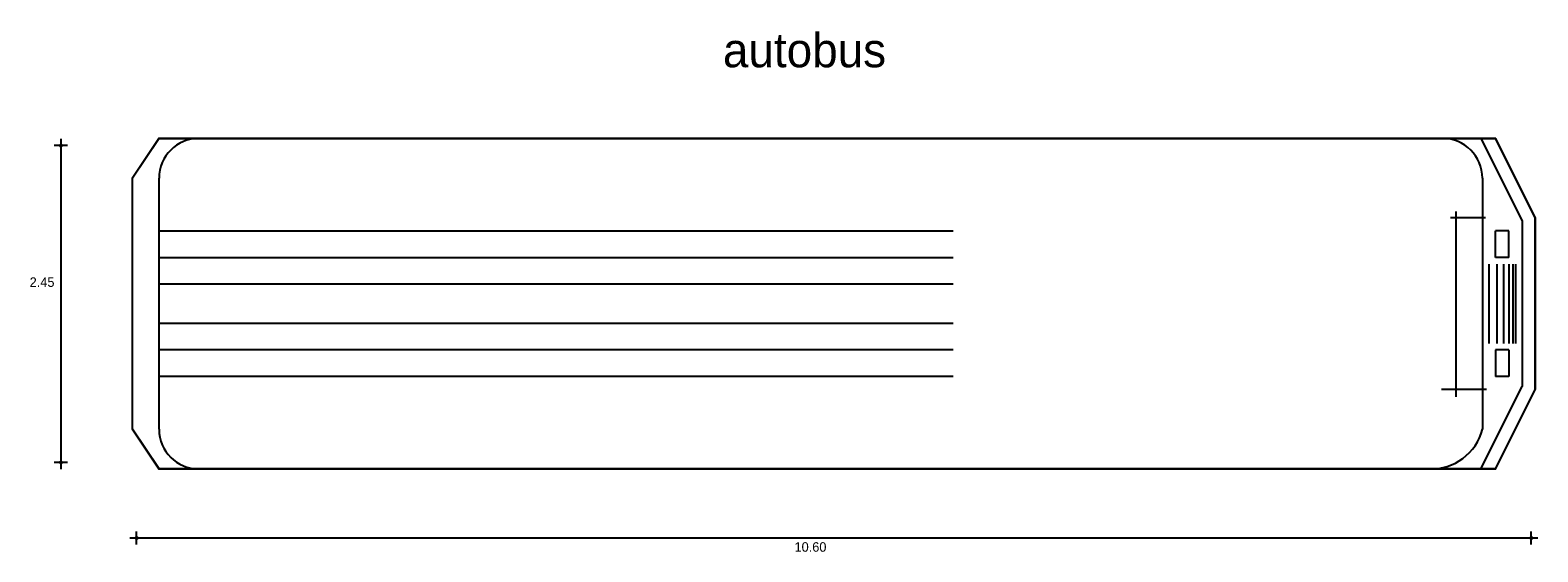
# Model space of a CAD drawing. Extents: x -0.6 to 10.8, y 2 to 6.
import ezdxf

# ---------------------------------------------------------------- set-up
doc = ezdxf.new("R2010")
doc.units = 0
doc.header["$MEASUREMENT"] = 0
for name, color, linetype in [('BORDE', 2, 'CONTINUOUS'), ('COTAS', 6, 'CONTINUOUS'), ('DIBUJO', 5, 'CONTINUOUS'), ('TEXTO', 4, 'CONTINUOUS')]:
    doc.layers.add(name, color=color, linetype=linetype)

msp = doc.modelspace()

# ---------------------------------------------------------------- linework, layer by layer
at = {"layer": 'BORDE', "const_width": 0.015}
msp.add_lwpolyline([(10.432, 5.171), (10.732, 4.571), (10.732, 3.271), (10.432, 2.671), (0.332, 2.671), (0.132, 2.971), (0.132, 4.871), (0.332, 5.171)], close=True, dxfattribs=at)
at = {"layer": 'COTAS'}
for p, q in [((-0.408, 5.167), (-0.408, 2.67)), ((-0.358, 5.117), (-0.458, 5.117)), ((-0.358, 2.72), (-0.458, 2.72)), ((0.164, 2.099), (0.164, 2.199)), ((10.703, 2.099), (10.703, 2.199)), ((0.114, 2.149), (10.753, 2.149))]:
    msp.add_line(p, q, dxfattribs=at)
at = {"layer": 'COTAS', "const_width": 0.015}
for points in [[(-0.415, 5.117, 1), (-0.4, 5.117, 1)], [(-0.415, 2.72, 1), (-0.4, 2.72, 1)], [(0.157, 2.149, 1), (0.172, 2.149, 1)], [(10.696, 2.149, 1), (10.711, 2.149, 1)]]:
    msp.add_lwpolyline(points, format="xyb", close=True, dxfattribs=at)
at = {"layer": 'DIBUJO'}
for p, q in [((0.334, 5.171), (0.134, 4.871)), ((0.334, 5.171), (10.434, 5.171)), ((10.322, 5.171), (10.634, 4.548)), ((10.434, 5.171), (10.734, 4.571)), ((0.134, 2.971), (0.134, 4.871)), ((0.334, 2.971), (0.334, 4.871)), ((10.334, 4.871), (10.334, 2.971)), ((10.358, 4.571), (10.094, 4.571)), ((10.134, 4.618), (10.134, 3.217)), ((10.734, 4.571), (10.734, 3.271)), ((0.334, 4.471), (6.334, 4.471)), ((10.434, 4.271), (10.434, 4.471)), ((10.534, 4.471), (10.434, 4.471)), ((10.534, 4.271), (10.534, 4.471)), ((10.634, 4.548), (10.634, 3.295)), ((0.334, 4.271), (6.334, 4.271)), ((10.384, 4.221), (10.384, 3.621)), ((10.534, 4.271), (10.434, 4.271)), ((10.444, 4.221), (10.444, 3.621)), ((10.494, 4.221), (10.494, 3.621)), ((10.534, 4.221), (10.534, 3.621)), ((10.564, 4.221), (10.564, 3.621)), ((10.584, 4.221), (10.584, 3.621)), ((0.334, 4.071), (6.334, 4.071)), ((6.334, 3.771), (0.334, 3.771)), ((6.334, 3.571), (0.334, 3.571)), ((10.434, 3.571), (10.434, 3.371)), ((10.534, 3.571), (10.434, 3.571)), ((10.534, 3.571), (10.534, 3.371)), ((6.334, 3.371), (0.334, 3.371)), ((10.534, 3.371), (10.434, 3.371)), ((10.366, 3.271), (10.025, 3.271)), ((10.322, 2.671), (10.634, 3.295)), ((10.434, 2.671), (10.734, 3.271)), ((0.334, 2.671), (0.134, 2.971)), ((10.434, 2.671), (0.334, 2.671))]:
    msp.add_line(p, q, dxfattribs=at)
for centre, radius, start, end in [((0.634, 4.871), 0.3, 90, 180), ((10.034, 4.871), 0.3, 0, 90), ((0.634, 2.971), 0.3, 180, 270), ((9.947, 3.071), 0.4, 268.1396, 345.6002)]:
    msp.add_arc(centre, radius, start, end, dxfattribs=at)

# ---------------------------------------------------------------- texts
at = {"layer": 'COTAS'}
for s, p in [('2.45', (-0.644, 4.048)), ('10.60', (5.136, 2.045))]:
    msp.add_text(s, height=0.072, dxfattribs=at).set_placement(p)
at = {"layer": 'TEXTO'}
msp.add_text('autobus', height=0.2591, dxfattribs=at).set_placement((4.595, 5.709))

doc.saveas('drawing.dxf')
